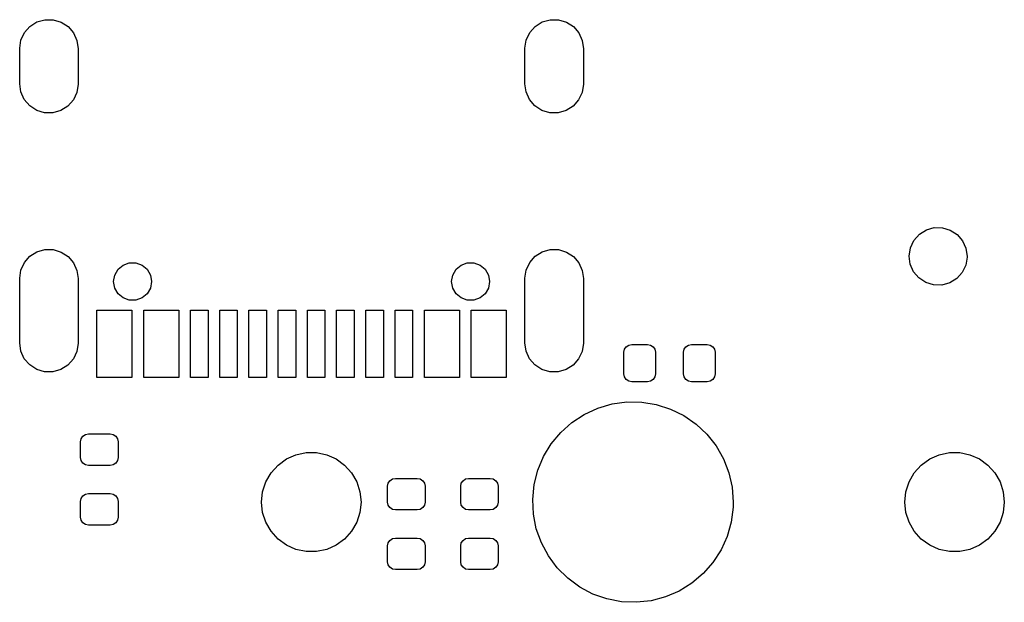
# Model space of a CAD drawing. Extents: x 3.01 to 5.54, y -3.22 to -0.6.
# Tile 6 of 7: x 4.19 to 4.85, y -0.99 to -0.6. Entities that reach past the tile are written whole.
import ezdxf

# ---------------------------------------------------------------- set-up
doc = ezdxf.new("R2010")
doc.units = 0
doc.header["$MEASUREMENT"] = 0
doc.layers.add('BLACK', color=7, linetype='CONTINUOUS')

msp = doc.modelspace()

# ---------------------------------------------------------------- linework, layer by layer
at = {"layer": 'BLACK', "linetype": 'CONTINUOUS'}
for p, q in [((4.20016, -0.597188), (4.20553, -0.595654)), ((4.20553, -0.595654), (4.21111, -0.595688)), ((4.21111, -0.595688), (4.21646, -0.597288)), ((4.54032, -0.597188), (4.54569, -0.595654)), ((4.54569, -0.595654), (4.55127, -0.595688)), ((4.55127, -0.595688), (4.55661, -0.597288)), ((4.19175, -0.60435), (4.19544, -0.600166)), ((4.19544, -0.600166), (4.20016, -0.597188)), ((4.21646, -0.597288), (4.22114, -0.600323)), ((4.22114, -0.600323), (4.22478, -0.604551)), ((4.5319, -0.60435), (4.5356, -0.600166)), ((4.5356, -0.600166), (4.54032, -0.597188)), ((4.55661, -0.597288), (4.5613, -0.600323)), ((4.5613, -0.600323), (4.56494, -0.604551)), ((4.18852, -0.614917), (4.18938, -0.609402)), ((4.18938, -0.609402), (4.19175, -0.60435)), ((4.22478, -0.604551), (4.22709, -0.609632)), ((4.22709, -0.609632), (4.22789, -0.615157)), ((4.52867, -0.614917), (4.52953, -0.609402)), ((4.52953, -0.609402), (4.5319, -0.60435)), ((4.56494, -0.604551), (4.56725, -0.609632)), ((4.56725, -0.609632), (4.56804, -0.615157)), ((4.18851, -0.615157), (4.18852, -0.614917)), ((4.18851, -0.638779), (4.18851, -0.615157)), ((4.22789, -0.615157), (4.22789, -0.638779)), ((4.52867, -0.615157), (4.52867, -0.614917)), ((4.52867, -0.638779), (4.52867, -0.615157)), ((4.56804, -0.615157), (4.56804, -0.638779)), ((4.18931, -0.644304), (4.18851, -0.638779)), ((4.22788, -0.63902), (4.22702, -0.644535)), ((4.22789, -0.638779), (4.22788, -0.63902)), ((4.52946, -0.644304), (4.52867, -0.638779)), ((4.56804, -0.63902), (4.56718, -0.644535)), ((4.56804, -0.638779), (4.56804, -0.63902)), ((4.19162, -0.649385), (4.18931, -0.644304)), ((4.19526, -0.653613), (4.19162, -0.649385)), ((4.22465, -0.649587), (4.22096, -0.65377)), ((4.22702, -0.644535), (4.22465, -0.649587)), ((4.53177, -0.649385), (4.52946, -0.644304)), ((4.53542, -0.653613), (4.53177, -0.649385)), ((4.56481, -0.649587), (4.56112, -0.65377)), ((4.56718, -0.644535), (4.56481, -0.649587)), ((4.19994, -0.656649), (4.19526, -0.653613)), ((4.22096, -0.65377), (4.21624, -0.656748)), ((4.5401, -0.656649), (4.53542, -0.653613)), ((4.56112, -0.65377), (4.5564, -0.656748)), ((4.20529, -0.658248), (4.19994, -0.656649)), ((4.21087, -0.658282), (4.20529, -0.658248)), ((4.21624, -0.656748), (4.21087, -0.658282)), ((4.54545, -0.658248), (4.5401, -0.656649)), ((4.55103, -0.658282), (4.54545, -0.658248)), ((4.5564, -0.656748), (4.55103, -0.658282)), ((4.79893, -0.737121), (4.80424, -0.735601)), ((4.80424, -0.735601), (4.80977, -0.735635)), ((4.80977, -0.735635), (4.81507, -0.737219)), ((4.79059, -0.744215), (4.79425, -0.740071)), ((4.79425, -0.740071), (4.79893, -0.737121)), ((4.81507, -0.737219), (4.81971, -0.740226)), ((4.81971, -0.740226), (4.82332, -0.744415)), ((4.78824, -0.74922), (4.79059, -0.744215)), ((4.82332, -0.744415), (4.8256, -0.749448)), ((4.19175, -0.759074), (4.19544, -0.754891)), ((4.19544, -0.754891), (4.20016, -0.751912)), ((4.20016, -0.751912), (4.20553, -0.750379)), ((4.20553, -0.750379), (4.21111, -0.750413)), ((4.21111, -0.750413), (4.21646, -0.752012)), ((4.21646, -0.752012), (4.22114, -0.755048)), ((4.22114, -0.755048), (4.22478, -0.759276)), ((4.5319, -0.759074), (4.5356, -0.754891)), ((4.5356, -0.754891), (4.54032, -0.751912)), ((4.54032, -0.751912), (4.54569, -0.750379)), ((4.54569, -0.750379), (4.55127, -0.750413)), ((4.55127, -0.750413), (4.55661, -0.752012)), ((4.55661, -0.752012), (4.5613, -0.755048)), ((4.5613, -0.755048), (4.56494, -0.759276)), ((4.78739, -0.754683), (4.78824, -0.74922)), ((4.78811, -0.760165), (4.78739, -0.754683)), ((4.82638, -0.755397), (4.82546, -0.760849)), ((4.8256, -0.749448), (4.82639, -0.754921)), ((4.82639, -0.754921), (4.82638, -0.755397)), ((4.18938, -0.764126), (4.19175, -0.759074)), ((4.22478, -0.759276), (4.22709, -0.764357)), ((4.2547, -0.763625), (4.2581, -0.760769)), ((4.2581, -0.760769), (4.26228, -0.759249)), ((4.26228, -0.759249), (4.26672, -0.759249)), ((4.26672, -0.759249), (4.2709, -0.760769)), ((4.2709, -0.760769), (4.2743, -0.763625)), ((4.48226, -0.763625), (4.48566, -0.760769)), ((4.48566, -0.760769), (4.48984, -0.759249)), ((4.48984, -0.759249), (4.49428, -0.759249)), ((4.49428, -0.759249), (4.49846, -0.760769)), ((4.49846, -0.760769), (4.50186, -0.763625)), ((4.52953, -0.764126), (4.5319, -0.759074)), ((4.56494, -0.759276), (4.56725, -0.764357)), ((4.79033, -0.765225), (4.78811, -0.760165)), ((4.82546, -0.760849), (4.82305, -0.765825)), ((4.18852, -0.769641), (4.18938, -0.764126)), ((4.22709, -0.764357), (4.22789, -0.769882)), ((4.2517, -0.77185), (4.25248, -0.767474)), ((4.25248, -0.767474), (4.2547, -0.763625)), ((4.2743, -0.763625), (4.27652, -0.767474)), ((4.27652, -0.767474), (4.27729, -0.77185)), ((4.47926, -0.77185), (4.48003, -0.767474)), ((4.48003, -0.767474), (4.48226, -0.763625)), ((4.50186, -0.763625), (4.50408, -0.767474)), ((4.50408, -0.767474), (4.50485, -0.77185)), ((4.52867, -0.769641), (4.52953, -0.764126)), ((4.56725, -0.764357), (4.56804, -0.769882)), ((4.79389, -0.769458), (4.79033, -0.765225)), ((4.82305, -0.765825), (4.81934, -0.769924)), ((4.18851, -0.769882), (4.18852, -0.769641)), ((4.18851, -0.813189), (4.18851, -0.769882)), ((4.22789, -0.769882), (4.22789, -0.813189)), ((4.25248, -0.776226), (4.2517, -0.77185)), ((4.27729, -0.77185), (4.27652, -0.776226)), ((4.48003, -0.776226), (4.47926, -0.77185)), ((4.50485, -0.77185), (4.50408, -0.776226)), ((4.52867, -0.769882), (4.52867, -0.769641)), ((4.52867, -0.813189), (4.52867, -0.769882)), ((4.56804, -0.769882), (4.56804, -0.813189)), ((4.79849, -0.772521), (4.79389, -0.769458)), ((4.80377, -0.77417), (4.79849, -0.772521)), ((4.8093, -0.774271), (4.80377, -0.77417)), ((4.81463, -0.772817), (4.8093, -0.774271)), ((4.81934, -0.769924), (4.81463, -0.772817)), ((4.2547, -0.780075), (4.25248, -0.776226)), ((4.2581, -0.782931), (4.2547, -0.780075)), ((4.2743, -0.780075), (4.2709, -0.782931)), ((4.27652, -0.776226), (4.2743, -0.780075)), ((4.48226, -0.780075), (4.48003, -0.776226)), ((4.48566, -0.782931), (4.48226, -0.780075)), ((4.50186, -0.780075), (4.49846, -0.782931)), ((4.50408, -0.776226), (4.50186, -0.780075)), ((4.26228, -0.784451), (4.2581, -0.782931)), ((4.26672, -0.784451), (4.26228, -0.784451)), ((4.2709, -0.782931), (4.26672, -0.784451)), ((4.48984, -0.784451), (4.48566, -0.782931)), ((4.49428, -0.784451), (4.48984, -0.784451)), ((4.49846, -0.782931), (4.49428, -0.784451)), ((4.24048, -0.791141), (4.26411, -0.791141)), ((4.24048, -0.836417), (4.24048, -0.791141)), ((4.26411, -0.791141), (4.26411, -0.836417)), ((4.27198, -0.791141), (4.2956, -0.791141)), ((4.27198, -0.836417), (4.27198, -0.791141)), ((4.2956, -0.791141), (4.2956, -0.836417)), ((4.30348, -0.836417), (4.30348, -0.791141)), ((4.30348, -0.791141), (4.31529, -0.791141)), ((4.31529, -0.791141), (4.31529, -0.836417)), ((4.32316, -0.836417), (4.32316, -0.791141)), ((4.32316, -0.791141), (4.33497, -0.791141)), ((4.33497, -0.791141), (4.33497, -0.836417)), ((4.34285, -0.836417), (4.34285, -0.791141)), ((4.34285, -0.791141), (4.35466, -0.791141)), ((4.35466, -0.791141), (4.35466, -0.836417)), ((4.36253, -0.836417), (4.36253, -0.791141)), ((4.36253, -0.791141), (4.37434, -0.791141)), ((4.37434, -0.791141), (4.37434, -0.836417)), ((4.38222, -0.836417), (4.38222, -0.791141)), ((4.38222, -0.791141), (4.39403, -0.791141)), ((4.39403, -0.791141), (4.39403, -0.836417)), ((4.4019, -0.836417), (4.4019, -0.791141)), ((4.4019, -0.791141), (4.41371, -0.791141)), ((4.41371, -0.791141), (4.41371, -0.836417)), ((4.42159, -0.836417), (4.42159, -0.791141)), ((4.42159, -0.791141), (4.4334, -0.791141)), ((4.4334, -0.791141), (4.4334, -0.836417)), ((4.44127, -0.836417), (4.44127, -0.791141)), ((4.44127, -0.791141), (4.45308, -0.791141)), ((4.45308, -0.791141), (4.45308, -0.836417)), ((4.46096, -0.791141), (4.48458, -0.791141)), ((4.46096, -0.836417), (4.46096, -0.791141)), ((4.48458, -0.791141), (4.48458, -0.836417)), ((4.49245, -0.791141), (4.51607, -0.791141)), ((4.49245, -0.836417), (4.49245, -0.791141)), ((4.51607, -0.791141), (4.51607, -0.836417)), ((4.18931, -0.818714), (4.18851, -0.813189)), ((4.22788, -0.813429), (4.22702, -0.818944)), ((4.22789, -0.813189), (4.22788, -0.813429)), ((4.52946, -0.818714), (4.52867, -0.813189)), ((4.56804, -0.813429), (4.56718, -0.818944)), ((4.56804, -0.813189), (4.56804, -0.813429)), ((4.59683, -0.81573), (4.59856, -0.814578)), ((4.59856, -0.814578), (4.60059, -0.814173)), ((4.60059, -0.814173), (4.61122, -0.814173)), ((4.61122, -0.814173), (4.61325, -0.814578)), ((4.61325, -0.814578), (4.61498, -0.81573)), ((4.63699, -0.81573), (4.63871, -0.814578)), ((4.63871, -0.814578), (4.64075, -0.814173)), ((4.64075, -0.814173), (4.65138, -0.814173)), ((4.65138, -0.814173), (4.65341, -0.814578)), ((4.65341, -0.814578), (4.65514, -0.81573)), ((4.19162, -0.823794), (4.18931, -0.818714)), ((4.22702, -0.818944), (4.22465, -0.823996)), ((4.53177, -0.823794), (4.52946, -0.818714)), ((4.56718, -0.818944), (4.56481, -0.823996)), ((4.59528, -0.819488), (4.59568, -0.817454)), ((4.59528, -0.834055), (4.59528, -0.819488)), ((4.59568, -0.817454), (4.59683, -0.81573)), ((4.61498, -0.81573), (4.61613, -0.817454)), ((4.61613, -0.817454), (4.61654, -0.819488)), ((4.61654, -0.819488), (4.61654, -0.834055)), ((4.63543, -0.819488), (4.63584, -0.817454)), ((4.63543, -0.834055), (4.63543, -0.819488)), ((4.63584, -0.817454), (4.63699, -0.81573)), ((4.65514, -0.81573), (4.65629, -0.817454)), ((4.65629, -0.817454), (4.65669, -0.819488)), ((4.65669, -0.819488), (4.65669, -0.834055)), ((4.19526, -0.828023), (4.19162, -0.823794)), ((4.19994, -0.831058), (4.19526, -0.828023)), ((4.22096, -0.82818), (4.21624, -0.831158)), ((4.22465, -0.823996), (4.22096, -0.82818)), ((4.53542, -0.828023), (4.53177, -0.823794)), ((4.5401, -0.831058), (4.53542, -0.828023)), ((4.56112, -0.82818), (4.5564, -0.831158)), ((4.56481, -0.823996), (4.56112, -0.82818)), ((4.20529, -0.832657), (4.19994, -0.831058)), ((4.21087, -0.832692), (4.20529, -0.832657)), ((4.21624, -0.831158), (4.21087, -0.832692)), ((4.54545, -0.832657), (4.5401, -0.831058)), ((4.55103, -0.832692), (4.54545, -0.832657)), ((4.5564, -0.831158), (4.55103, -0.832692)), ((4.59568, -0.836089), (4.59528, -0.834055)), ((4.61654, -0.834055), (4.61613, -0.836089)), ((4.63584, -0.836089), (4.63543, -0.834055)), ((4.65669, -0.834055), (4.65629, -0.836089)), ((4.26411, -0.836417), (4.24048, -0.836417)), ((4.2956, -0.836417), (4.27198, -0.836417)), ((4.31529, -0.836417), (4.30348, -0.836417)), ((4.33497, -0.836417), (4.32316, -0.836417)), ((4.35466, -0.836417), (4.34285, -0.836417)), ((4.37434, -0.836417), (4.36253, -0.836417)), ((4.39403, -0.836417), (4.38222, -0.836417)), ((4.41371, -0.836417), (4.4019, -0.836417)), ((4.4334, -0.836417), (4.42159, -0.836417)), ((4.45308, -0.836417), (4.44127, -0.836417)), ((4.48458, -0.836417), (4.46096, -0.836417)), ((4.51607, -0.836417), (4.49245, -0.836417)), ((4.59683, -0.837813), (4.59568, -0.836089)), ((4.59856, -0.838966), (4.59683, -0.837813)), ((4.60059, -0.83937), (4.59856, -0.838966)), ((4.61122, -0.83937), (4.60059, -0.83937)), ((4.61325, -0.838966), (4.61122, -0.83937)), ((4.61498, -0.837813), (4.61325, -0.838966)), ((4.61613, -0.836089), (4.61498, -0.837813)), ((4.63699, -0.837813), (4.63584, -0.836089)), ((4.63871, -0.838966), (4.63699, -0.837813)), ((4.64075, -0.83937), (4.63871, -0.838966)), ((4.65138, -0.83937), (4.64075, -0.83937)), ((4.65341, -0.838966), (4.65138, -0.83937)), ((4.65514, -0.837813), (4.65341, -0.838966)), ((4.65629, -0.836089), (4.65514, -0.837813)), ((4.57774, -0.85705), (4.58734, -0.85425)), ((4.58734, -0.85425), (4.59725, -0.852901)), ((4.59725, -0.852901), (4.60726, -0.853032)), ((4.60726, -0.853032), (4.61713, -0.85464)), ((4.61713, -0.85464), (4.62666, -0.85769)), ((4.56028, -0.866724), (4.56865, -0.861238)), ((4.56865, -0.861238), (4.57774, -0.85705)), ((4.62666, -0.85769), (4.63563, -0.862115)), ((4.55282, -0.873386), (4.56028, -0.866724)), ((4.63563, -0.862115), (4.64385, -0.867818)), ((4.64385, -0.867818), (4.65114, -0.874673)), ((4.23108, -0.875966), (4.23281, -0.874814)), ((4.23281, -0.874814), (4.23484, -0.874409)), ((4.23484, -0.874409), (4.24941, -0.874409)), ((4.24941, -0.874409), (4.25144, -0.874814)), ((4.25144, -0.874814), (4.25317, -0.875966)), ((4.54642, -0.881078), (4.55282, -0.873386)), ((4.65114, -0.874673), (4.65734, -0.88253)), ((4.22953, -0.879724), (4.22993, -0.87769)), ((4.22953, -0.890354), (4.22953, -0.879724)), ((4.22993, -0.87769), (4.23108, -0.875966)), ((4.25317, -0.875966), (4.25432, -0.87769)), ((4.25432, -0.87769), (4.25472, -0.879724)), ((4.25472, -0.879724), (4.25472, -0.890354)), ((4.54123, -0.889631), (4.54642, -0.881078)), ((4.37449, -0.888415), (4.38134, -0.886959)), ((4.38134, -0.886959), (4.38834, -0.886959)), ((4.38834, -0.886959), (4.39519, -0.888415)), ((4.65734, -0.88253), (4.6623, -0.891216)), ((4.80756, -0.888415), (4.81441, -0.886959)), ((4.81441, -0.886959), (4.82141, -0.886959)), ((4.82141, -0.886959), (4.82826, -0.888415)), ((4.22993, -0.892388), (4.22953, -0.890354)), ((4.23108, -0.894113), (4.22993, -0.892388)), ((4.23281, -0.895265), (4.23108, -0.894113)), ((4.25317, -0.894113), (4.25144, -0.895265)), ((4.25432, -0.892388), (4.25317, -0.894113)), ((4.25472, -0.890354), (4.25432, -0.892388)), ((4.36242, -0.89538), (4.36809, -0.891263)), ((4.36809, -0.891263), (4.37449, -0.888415)), ((4.39519, -0.888415), (4.40159, -0.891263)), ((4.40159, -0.891263), (4.40726, -0.89538)), ((4.53736, -0.898857), (4.54123, -0.889631)), ((4.6623, -0.891216), (4.66593, -0.90054)), ((4.7955, -0.89538), (4.80116, -0.891263)), ((4.80116, -0.891263), (4.80756, -0.888415)), ((4.82826, -0.888415), (4.83466, -0.891263)), ((4.83466, -0.891263), (4.84033, -0.89538)), ((4.23484, -0.895669), (4.23281, -0.895265)), ((4.24941, -0.895669), (4.23484, -0.895669)), ((4.25144, -0.895265), (4.24941, -0.895669)), ((4.35424, -0.906649), (4.35774, -0.900584)), ((4.35774, -0.900584), (4.36242, -0.89538)), ((4.40726, -0.89538), (4.41194, -0.900584)), ((4.41194, -0.900584), (4.41544, -0.906649)), ((4.5349, -0.908554), (4.53736, -0.898857)), ((4.66593, -0.90054), (4.66813, -0.910298)), ((4.78731, -0.906649), (4.79081, -0.900584)), ((4.79081, -0.900584), (4.7955, -0.89538)), ((4.84033, -0.89538), (4.84501, -0.900584)), ((4.84501, -0.900584), (4.84851, -0.906649)), ((4.35207, -0.91331), (4.35424, -0.906649)), ((4.41544, -0.906649), (4.41761, -0.91331)), ((4.43622, -0.909646), (4.43663, -0.907612)), ((4.43663, -0.907612), (4.43778, -0.905887)), ((4.43778, -0.905887), (4.4395, -0.904735)), ((4.4395, -0.904735), (4.44154, -0.904331)), ((4.44154, -0.904331), (4.4561, -0.904331)), ((4.4561, -0.904331), (4.45814, -0.904735)), ((4.45814, -0.904735), (4.45986, -0.905887)), ((4.45986, -0.905887), (4.46101, -0.907612)), ((4.46101, -0.907612), (4.46142, -0.909646)), ((4.48543, -0.909646), (4.48584, -0.907612)), ((4.48584, -0.907612), (4.48699, -0.905887)), ((4.48699, -0.905887), (4.48871, -0.904735)), ((4.48871, -0.904735), (4.49075, -0.904331)), ((4.49075, -0.904331), (4.50531, -0.904331)), ((4.50531, -0.904331), (4.50735, -0.904735)), ((4.50735, -0.904735), (4.50907, -0.905887)), ((4.50907, -0.905887), (4.51023, -0.907612)), ((4.51023, -0.907612), (4.51063, -0.909646)), ((4.78514, -0.91331), (4.78731, -0.906649)), ((4.84851, -0.906649), (4.85068, -0.91331)), ((4.23281, -0.914971), (4.23484, -0.914567)), ((4.23484, -0.914567), (4.24941, -0.914567)), ((4.24941, -0.914567), (4.25144, -0.914971)), ((4.35134, -0.920275), (4.35207, -0.91331)), ((4.41761, -0.91331), (4.41834, -0.920275)), ((4.43622, -0.920276), (4.43622, -0.909646)), ((4.46142, -0.909646), (4.46142, -0.920276)), ((4.48543, -0.920276), (4.48543, -0.909646)), ((4.51063, -0.909646), (4.51063, -0.920276)), ((4.5339, -0.918508), (4.5349, -0.908554)), ((4.66813, -0.910298), (4.66888, -0.920275)), ((4.78441, -0.920275), (4.78514, -0.91331)), ((4.85068, -0.91331), (4.85141, -0.920275)), ((4.22953, -0.919882), (4.22993, -0.917848)), ((4.22953, -0.930512), (4.22953, -0.919882)), ((4.22993, -0.917848), (4.23108, -0.916124)), ((4.23108, -0.916124), (4.23281, -0.914971)), ((4.25144, -0.914971), (4.25317, -0.916124)), ((4.25317, -0.916124), (4.25432, -0.917848)), ((4.25432, -0.917848), (4.25472, -0.919882)), ((4.25472, -0.919882), (4.25472, -0.930512)), ((4.35207, -0.92724), (4.35134, -0.920275)), ((4.41834, -0.920275), (4.41761, -0.92724)), ((4.43663, -0.92231), (4.43622, -0.920276)), ((4.46142, -0.920276), (4.46101, -0.92231)), ((4.48584, -0.92231), (4.48543, -0.920276)), ((4.51063, -0.920276), (4.51023, -0.92231)), ((4.53438, -0.928501), (4.5339, -0.918508)), ((4.66888, -0.920275), (4.66878, -0.923808)), ((4.78514, -0.92724), (4.78441, -0.920275)), ((4.85141, -0.920275), (4.85068, -0.92724)), ((4.35424, -0.933901), (4.35207, -0.92724)), ((4.41761, -0.92724), (4.41544, -0.933901)), ((4.43778, -0.924034), (4.43663, -0.92231)), ((4.4395, -0.925186), (4.43778, -0.924034)), ((4.44154, -0.925591), (4.4395, -0.925186)), ((4.4561, -0.925591), (4.44154, -0.925591)), ((4.45814, -0.925186), (4.4561, -0.925591)), ((4.45986, -0.924034), (4.45814, -0.925186)), ((4.46101, -0.92231), (4.45986, -0.924034)), ((4.48699, -0.924034), (4.48584, -0.92231)), ((4.48871, -0.925186), (4.48699, -0.924034)), ((4.49075, -0.925591), (4.48871, -0.925186)), ((4.50531, -0.925591), (4.49075, -0.925591)), ((4.50735, -0.925186), (4.50531, -0.925591)), ((4.50907, -0.924034), (4.50735, -0.925186)), ((4.51023, -0.92231), (4.50907, -0.924034)), ((4.66878, -0.923808), (4.66752, -0.933732)), ((4.78731, -0.933901), (4.78514, -0.92724)), ((4.85068, -0.92724), (4.84851, -0.933901)), ((4.22993, -0.932546), (4.22953, -0.930512)), ((4.23108, -0.93427), (4.22993, -0.932546)), ((4.23281, -0.935422), (4.23108, -0.93427)), ((4.25317, -0.93427), (4.25144, -0.935422)), ((4.25432, -0.932546), (4.25317, -0.93427)), ((4.25472, -0.930512), (4.25432, -0.932546)), ((4.35774, -0.939966), (4.35424, -0.933901)), ((4.41544, -0.933901), (4.41194, -0.939966)), ((4.53633, -0.938314), (4.53438, -0.928501)), ((4.66752, -0.933732), (4.66481, -0.943362)), ((4.79081, -0.939966), (4.78731, -0.933901)), ((4.84851, -0.933901), (4.84501, -0.939966)), ((4.23484, -0.935827), (4.23281, -0.935422)), ((4.24941, -0.935827), (4.23484, -0.935827)), ((4.25144, -0.935422), (4.24941, -0.935827)), ((4.36242, -0.945171), (4.35774, -0.939966)), ((4.41194, -0.939966), (4.40726, -0.945171)), ((4.53971, -0.94773), (4.53633, -0.938314)), ((4.7955, -0.945171), (4.79081, -0.939966)), ((4.84501, -0.939966), (4.84033, -0.945171)), ((4.36809, -0.949287), (4.36242, -0.945171)), ((4.40726, -0.945171), (4.40159, -0.949287)), ((4.43622, -0.949803), (4.43663, -0.947769)), ((4.43663, -0.947769), (4.43778, -0.946045)), ((4.43778, -0.946045), (4.4395, -0.944893)), ((4.4395, -0.944893), (4.44154, -0.944488)), ((4.44154, -0.944488), (4.4561, -0.944488)), ((4.4561, -0.944488), (4.45814, -0.944893)), ((4.45814, -0.944893), (4.45986, -0.946045)), ((4.45986, -0.946045), (4.46101, -0.947769)), ((4.46101, -0.947769), (4.46142, -0.949803)), ((4.48543, -0.949803), (4.48584, -0.947769)), ((4.48584, -0.947769), (4.48699, -0.946045)), ((4.48699, -0.946045), (4.48871, -0.944893)), ((4.48871, -0.944893), (4.49075, -0.944488)), ((4.49075, -0.944488), (4.50531, -0.944488)), ((4.50531, -0.944488), (4.50735, -0.944893)), ((4.50735, -0.944893), (4.50907, -0.946045)), ((4.50907, -0.946045), (4.51023, -0.947769)), ((4.51023, -0.947769), (4.51063, -0.949803)), ((4.54445, -0.956543), (4.53971, -0.94773)), ((4.66481, -0.943362), (4.6607, -0.952483)), ((4.80116, -0.949287), (4.7955, -0.945171)), ((4.84033, -0.945171), (4.83466, -0.949287)), ((4.37449, -0.952136), (4.36809, -0.949287)), ((4.38134, -0.953592), (4.37449, -0.952136)), ((4.38834, -0.953592), (4.38134, -0.953592)), ((4.39519, -0.952136), (4.38834, -0.953592)), ((4.40159, -0.949287), (4.39519, -0.952136)), ((4.43622, -0.960433), (4.43622, -0.949803)), ((4.46142, -0.949803), (4.46142, -0.960433)), ((4.48543, -0.960433), (4.48543, -0.949803)), ((4.51063, -0.949803), (4.51063, -0.960433)), ((4.6607, -0.952483), (4.65528, -0.960898)), ((4.80756, -0.952136), (4.80116, -0.949287)), ((4.81441, -0.953592), (4.80756, -0.952136)), ((4.82141, -0.953592), (4.81441, -0.953592)), ((4.82826, -0.952136), (4.82141, -0.953592)), ((4.83466, -0.949287), (4.82826, -0.952136)), ((4.43663, -0.962467), (4.43622, -0.960433)), ((4.46142, -0.960433), (4.46101, -0.962467)), ((4.48584, -0.962467), (4.48543, -0.960433)), ((4.51063, -0.960433), (4.51023, -0.962467)), ((4.55043, -0.964559), (4.54445, -0.956543)), ((4.65528, -0.960898), (4.64869, -0.96842)), ((4.43778, -0.964191), (4.43663, -0.962467)), ((4.4395, -0.965343), (4.43778, -0.964191)), ((4.44154, -0.965748), (4.4395, -0.965343)), ((4.4561, -0.965748), (4.44154, -0.965748)), ((4.45814, -0.965343), (4.4561, -0.965748)), ((4.45986, -0.964191), (4.45814, -0.965343)), ((4.46101, -0.962467), (4.45986, -0.964191)), ((4.48699, -0.964191), (4.48584, -0.962467)), ((4.48871, -0.965343), (4.48699, -0.964191)), ((4.49075, -0.965748), (4.48871, -0.965343)), ((4.50531, -0.965748), (4.49075, -0.965748)), ((4.50735, -0.965343), (4.50531, -0.965748)), ((4.50907, -0.964191), (4.50735, -0.965343)), ((4.51023, -0.962467), (4.50907, -0.964191)), ((4.55754, -0.971603), (4.55043, -0.964559)), ((4.56561, -0.977518), (4.55754, -0.971603)), ((4.64869, -0.96842), (4.64105, -0.974884)), ((4.57446, -0.982177), (4.56561, -0.977518)), ((4.63254, -0.980148), (4.62335, -0.984098)), ((4.64105, -0.974884), (4.63254, -0.980148)), ((4.58391, -0.985475), (4.57446, -0.982177)), ((4.59373, -0.987341), (4.58391, -0.985475)), ((4.60373, -0.987734), (4.59373, -0.987341)), ((4.61368, -0.986645), (4.60373, -0.987734)), ((4.62335, -0.984098), (4.61368, -0.986645))]:
    msp.add_line(p, q, dxfattribs=at)

doc.saveas('drawing.dxf')
